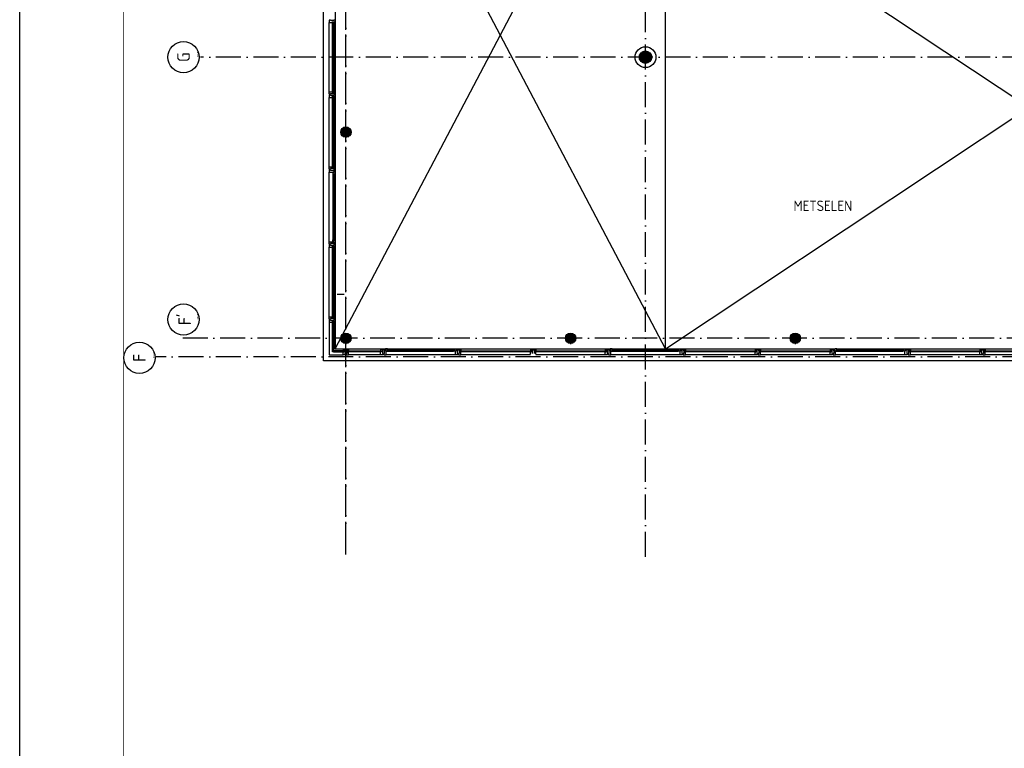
# Model space of a CAD drawing. Header units: millimetres. Extents: x 90707 to 450385, y -1262 to 949019.
# Tile 4 of 60: x 90707 to 114369, y 32210 to 49708. Entities that reach past the tile are written whole.
import ezdxf
from ezdxf.enums import TextEntityAlignment as Align

# ---------------------------------------------------------------- set-up
doc = ezdxf.new("R2010")
doc.units = ezdxf.units.MM
doc.header["$LTSCALE"] = 100
doc.linetypes.add('DASHDOT', pattern=[9, 6, -1.5, 0, -1.5])
doc.layers.get('0').update_dxf_attribs({"linetype": 'CONTINUOUS'})
for name, color, linetype in [('AL$1----_ALGEMEEN', 7, 'CONTINUOUS'), ('AL$7----_STRAMIEN', 1, 'DASHDOT'), ('AL$8----_HULPKOLOM', 2, 'CONTINUOUS'), ('AL21----_BUITENWAND', 4, 'CONTINUOUS'), ('AL28----_KONSTRUKTIE', 3, 'CONTINUOUS'), ('AL31----_BUITENKOZ', 7, 'CONTINUOUS'), ('ALN-----_BLOCKNAAM', 2, 'CONTINUOUS'), ('ALXAA---_GEWBETON', 12, 'CONTINUOUS'), ('ALXOU---_GLAS', 7, 'CONTINUOUS'), ('EL6441--_DATACOM', 3, 'CONTINUOUS'), ('KABELGOOT', 8, 'CONTINUOUS'), ('LIJN025', 10, 'CONTINUOUS'), ('LIJN050', 90, 'CONTINUOUS'), ('TEKST25', 10, 'CONTINUOUS'), ('TEKST35', 50, 'CONTINUOUS'), ('TEKST50', 90, 'CONTINUOUS'), ('VOLGNUMMER', 7, 'CONTINUOUS')]:
    doc.layers.add(name, color=color, linetype=linetype)
doc.styles.add('ISO', font='ISO.SHX')
doc.styles.add('ROMAND', font='romand')
doc.styles.get("Standard").update_dxf_attribs({"font": 'iso.shx'})

# ---------------------------------------------------------------- blocks, each defined once
blk = doc.blocks.new('A0-GE')
at = {"layer": 'LIJN025'}
blk.add_lwpolyline([(1500, 841), (1500, 0), (0, 0), (0, 841)], close=True, dxfattribs=at)
at = {"layer": 'LIJN050', "const_width": 0.2}
blk.add_lwpolyline([(1495, 836), (25, 836), (25, 5), (1495, 5)], close=True, dxfattribs=at)
at = {"layer": 'TEKST25', "style": 'ROMAND', "width": 2.899115}
blk.add_attdef('STATUS', text='', height=2.5, dxfattribs=at).set_placement((1454, 71.5), (1493, 71.5), align=Align.FIT)
at = {"layer": 'TEKST25', "style": 'ISO'}
for tag, p in [('E', (1455.25, 66)), ('NAAM-E', (1466.75, 66)), ('DATUM-E', (1485, 66)), ('D', (1455.25, 61)), ('NAAM-D', (1466.75, 61)), ('DATUM-D', (1485, 61)), ('C', (1455.25, 56)), ('NAAM-C', (1466.75, 56)), ('DATUM-C', (1485, 56)), ('B', (1455.25, 51)), ('NAAM-B', (1466.75, 51)), ('DATUM-B', (1485, 51)), ('A', (1455.25, 46)), ('NAAM-A', (1466.75, 46)), ('DATUM-A', (1485, 46))]:
    blk.add_attdef(tag, text='', height=2.5, dxfattribs=at).set_placement(p, align=Align.CENTER)
for tag, p in [('DATUM', (1332.75, 36.25)), ('SCHAAL', (1368, 36.25)), ('GETEKEND', (1398.25, 36.25)), ('GECONTOL.', (1433, 36.25)), ('FORMAAT', (1463.25, 28.25))]:
    blk.add_attdef(tag, p, '', height=2.5, dxfattribs=at)
at = {"layer": 'TEKST35', "style": 'ISO'}
for tag, p in [('PROJECT', (1334.5, 72.5)), ('PLAATS', (1334.5, 63.5)), ('INSTALLATIE-REGEL1', (1334.5, 52.5)), ('INSTALLATIE-REGEL2', (1334.5, 43.5))]:
    blk.add_attdef(tag, p, '', height=4, dxfattribs=at)
blk.add_attdef('PROJ.NR.', text='', height=4, dxfattribs=at).set_placement((1481, 23), align=Align.CENTER)
at = {"layer": 'TEKST50', "style": 'ISO'}
blk.add_attdef('FILE-NAAM', text='', height=5, dxfattribs=at).set_placement((1473.5, 7.5), align=Align.CENTER)
blk = doc.blocks.new('1010')
at = {"layer": 'AL$7----_STRAMIEN', "color": 7, "linetype": 'Continuous'}
blk.add_circle((0, 750), 750, dxfattribs=at)
at = {"layer": 'AL$7----_STRAMIEN', "color": 3, "linetype": 'Continuous'}
blk.add_attdef('STR-NAAM', text='', height=600, rotation=360, dxfattribs=at).set_placement((0, 750), align=Align.MIDDLE)
at = {"layer": 'ALN-----_BLOCKNAAM', "linetype": 'Continuous'}
blk.add_text('1010', height=100, dxfattribs=at).set_placement((0, 0))
blk = doc.blocks.new('A$Cca306792')
at = {"layer": 'AL$1----_ALGEMEEN', "color": 8}
for p, q in [((7171, 43063), (15105, 58136)), ((15105, 43063), (7171, 58135)), ((7171, 58135), (7171, 43063)), ((15105, 43063), (15105, 58136)), ((15105, 43063), (32566, 54657)), ((32566, 43059), (15105, 54657)), ((15105, 43063), (15105, 54657)), ((7171, 43063), (15105, 43063)), ((32566, 43059), (15105, 43063))]:
    blk.add_line(p, q, dxfattribs=at)
at = {"layer": 'AL$7----_STRAMIEN', "color": 1}
for points in [[(7428, 38313), (7428, 78902)], [(7428, 38128), (7428, 78717)], [(14628, 38070), (14628, 78659)], [(146222, 50070), (3931, 50070)], [(135522, 43320), (3452, 43320)], [(146222, 42870), (2867, 42870)]]:
    blk.add_lwpolyline(points, dxfattribs=at)
at = {"layer": 'AL$8----_HULPKOLOM', "color": 8}
blk.add_circle((14628, 50070), 250, dxfattribs=at)
blk.add_circle((14628, 50070), 250, dxfattribs=at)
at = {"layer": 'AL21----_BUITENWAND', "color": 8}
for p, q in [((6888, 42780), (6888, 58020)), ((35328, 42780), (6888, 42780))]:
    blk.add_line(p, q, dxfattribs=at)
at = {"layer": 'AL28----_KONSTRUKTIE', "color": 8}
for centre, radius in [((14628, 50070), 150), ((14628, 50070), 150), ((7428, 48270), 125), ((7428, 48270), 125), ((7428, 43320), 125), ((7428, 43320), 125), ((12828, 43320), 125), ((12828, 43320), 125), ((18228, 43320), 125), ((18228, 43320), 125)]:
    blk.add_circle(centre, radius, dxfattribs=at)
at = {"layer": 'AL31----_BUITENKOZ', "color": 8, "linetype": 'Continuous'}
for p, q in [((7035, 50961), (7029, 50961)), ((7029, 50961), (7029, 50942)), ((7029, 50942), (7029, 50905)), ((7029, 50905), (7036, 50905)), ((7049, 50961), (7035, 50961)), ((7036, 50905), (7040, 50905)), ((7040, 50905), (7048, 50905)), ((7048, 50905), (7101, 50905)), ((7058, 50961), (7049, 50961)), ((7049, 50961), (7049, 50961)), ((7058, 50947), (7058, 50961)), ((7138, 50947), (7058, 50947)), ((7101, 50905), (7101, 50922)), ((7101, 50922), (7168, 50922)), ((7131, 50922), (7163, 50922)), ((7131, 50905), (7131, 50922)), ((7168, 50905), (7131, 50905)), ((7148, 50961), (7138, 50961)), ((7138, 50961), (7138, 50947)), ((7162, 50961), (7148, 50961)), ((7148, 50961), (7148, 50961)), ((7168, 50961), (7162, 50961)), ((7163, 50922), (7163, 50917)), ((7163, 50917), (7168, 50917)), ((7168, 50922), (7168, 50961)), ((7168, 50917), (7168, 50905)), ((7029, 49198), (7029, 49235)), ((7029, 49235), (7036, 49235)), ((7036, 49235), (7040, 49235)), ((7040, 49235), (7048, 49235)), ((7048, 49235), (7101, 49235)), ((7101, 49235), (7101, 49218)), ((7101, 49218), (7168, 49218)), ((7168, 49235), (7131, 49235)), ((7131, 49235), (7131, 49218)), ((7131, 49218), (7163, 49218)), ((7163, 49218), (7163, 49223)), ((7163, 49223), (7168, 49223)), ((7168, 49223), (7168, 49235)), ((7168, 49218), (7168, 49179)), ((7029, 49179), (7029, 49198)), ((7035, 49179), (7029, 49179)), ((7035, 49161), (7029, 49161)), ((7029, 49161), (7029, 49142)), ((7029, 49142), (7029, 49105)), ((7029, 49105), (7036, 49105)), ((7049, 49179), (7035, 49179)), ((7049, 49161), (7035, 49161)), ((7036, 49105), (7040, 49105)), ((7040, 49105), (7048, 49105)), ((7048, 49105), (7101, 49105)), ((7058, 49179), (7049, 49179)), ((7049, 49179), (7049, 49179)), ((7058, 49161), (7049, 49161)), ((7049, 49161), (7049, 49161)), ((7138, 49193), (7058, 49193)), ((7058, 49193), (7058, 49179)), ((7058, 49147), (7058, 49161)), ((7138, 49147), (7058, 49147)), ((7101, 49105), (7101, 49122)), ((7101, 49122), (7168, 49122)), ((7131, 49122), (7163, 49122)), ((7131, 49105), (7131, 49122)), ((7168, 49105), (7131, 49105)), ((7138, 49179), (7138, 49193)), ((7148, 49179), (7138, 49179)), ((7148, 49161), (7138, 49161)), ((7138, 49161), (7138, 49147)), ((7162, 49179), (7148, 49179)), ((7148, 49179), (7148, 49179)), ((7162, 49161), (7148, 49161)), ((7148, 49161), (7148, 49161)), ((7168, 49179), (7162, 49179)), ((7168, 49161), (7162, 49161)), ((7163, 49122), (7163, 49117)), ((7163, 49117), (7168, 49117)), ((7168, 49122), (7168, 49161)), ((7168, 49117), (7168, 49105)), ((7029, 47398), (7029, 47435)), ((7029, 47435), (7036, 47435)), ((7029, 47379), (7029, 47398)), ((7035, 47379), (7029, 47379)), ((7049, 47379), (7035, 47379)), ((7036, 47435), (7040, 47435)), ((7040, 47435), (7048, 47435)), ((7048, 47435), (7101, 47435)), ((7058, 47379), (7049, 47379)), ((7049, 47379), (7049, 47379)), ((7138, 47393), (7058, 47393)), ((7058, 47393), (7058, 47379)), ((7101, 47435), (7101, 47418)), ((7101, 47418), (7168, 47418)), ((7168, 47435), (7131, 47435)), ((7131, 47435), (7131, 47418)), ((7131, 47418), (7163, 47418)), ((7138, 47379), (7138, 47393)), ((7148, 47379), (7138, 47379)), ((7162, 47379), (7148, 47379)), ((7148, 47379), (7148, 47379)), ((7168, 47379), (7162, 47379)), ((7163, 47418), (7163, 47423)), ((7163, 47423), (7168, 47423)), ((7168, 47423), (7168, 47435)), ((7168, 47418), (7168, 47379)), ((7035, 45561), (7029, 45561)), ((7029, 45561), (7029, 45542)), ((7029, 45542), (7029, 45505)), ((7029, 45505), (7036, 45505)), ((7049, 45561), (7035, 45561)), ((7036, 45505), (7040, 45505)), ((7040, 45505), (7048, 45505)), ((7048, 45505), (7101, 45505)), ((7058, 45561), (7049, 45561)), ((7049, 45561), (7049, 45561)), ((7058, 45547), (7058, 45561)), ((7138, 45547), (7058, 45547)), ((7101, 45505), (7101, 45522)), ((7101, 45522), (7168, 45522)), ((7131, 45522), (7163, 45522)), ((7131, 45505), (7131, 45522)), ((7168, 45505), (7131, 45505)), ((7148, 45561), (7138, 45561)), ((7138, 45561), (7138, 45547)), ((7162, 45561), (7148, 45561)), ((7148, 45561), (7148, 45561)), ((7168, 45561), (7162, 45561)), ((7163, 45522), (7163, 45517)), ((7163, 45517), (7168, 45517)), ((7168, 45522), (7168, 45561)), ((7168, 45517), (7168, 45505)), ((7029, 43798), (7029, 43835)), ((7029, 43835), (7036, 43835)), ((7029, 43779), (7029, 43798)), ((7035, 43779), (7029, 43779)), ((7049, 43779), (7035, 43779)), ((7036, 43835), (7040, 43835)), ((7040, 43835), (7048, 43835)), ((7048, 43835), (7101, 43835)), ((7058, 43779), (7049, 43779)), ((7049, 43779), (7049, 43779)), ((7138, 43793), (7058, 43793)), ((7058, 43793), (7058, 43779)), ((7101, 43835), (7101, 43818)), ((7101, 43818), (7168, 43818)), ((7168, 43835), (7131, 43835)), ((7131, 43835), (7131, 43818)), ((7131, 43818), (7163, 43818)), ((7138, 43779), (7138, 43793)), ((7148, 43779), (7138, 43779)), ((7162, 43779), (7148, 43779)), ((7148, 43779), (7148, 43779)), ((7168, 43779), (7162, 43779)), ((7163, 43818), (7163, 43823)), ((7163, 43823), (7168, 43823)), ((7168, 43823), (7168, 43835)), ((7168, 43818), (7168, 43779)), ((7035, 43761), (7029, 43761)), ((7029, 43761), (7029, 43742)), ((7029, 43742), (7029, 43705)), ((7029, 43705), (7036, 43705)), ((7049, 43761), (7035, 43761)), ((7036, 43705), (7040, 43705)), ((7040, 43705), (7048, 43705)), ((7048, 43705), (7101, 43705)), ((7059, 43761), (7049, 43761)), ((7049, 43761), (7049, 43761)), ((7059, 43747), (7059, 43761)), ((7139, 43747), (7059, 43747)), ((7101, 43705), (7101, 43722)), ((7101, 43722), (7168, 43722)), ((7131, 43722), (7163, 43722)), ((7131, 43705), (7131, 43722)), ((7168, 43705), (7131, 43705)), ((7148, 43761), (7139, 43761)), ((7139, 43761), (7139, 43747)), ((7162, 43761), (7148, 43761)), ((7148, 43761), (7148, 43761)), ((7168, 43761), (7162, 43761)), ((7163, 43722), (7163, 43717)), ((7163, 43717), (7168, 43717)), ((7168, 43722), (7168, 43761)), ((7168, 43717), (7168, 43705)), ((7375, 43060), (7363, 43060)), ((7363, 43060), (7363, 43023)), ((7363, 43023), (7380, 43023)), ((7363, 42940), (7363, 42993)), ((7363, 42993), (7380, 42993)), ((7363, 42932), (7363, 42940)), ((7363, 42928), (7363, 42932)), ((7363, 42921), (7363, 42928)), ((7400, 42921), (7363, 42921)), ((7375, 43055), (7375, 43060)), ((7380, 43055), (7375, 43055)), ((7380, 43060), (7419, 43060)), ((7380, 42993), (7380, 43060)), ((7380, 43023), (7380, 43055)), ((7419, 42921), (7400, 42921)), ((7419, 43030), (7405, 43030)), ((7405, 43030), (7405, 42950)), ((7405, 42950), (7419, 42950)), ((7419, 43060), (7419, 43054)), ((7419, 43054), (7419, 43040)), ((7419, 43040), (7419, 43040)), ((7419, 43040), (7419, 43030)), ((7419, 42950), (7419, 42941)), ((7419, 42941), (7419, 42941)), ((7419, 42941), (7419, 42927)), ((7419, 42927), (7419, 42921)), ((7476, 43060), (7437, 43060)), ((7437, 43060), (7437, 43054)), ((7437, 43054), (7437, 43040)), ((7437, 43040), (7437, 43040)), ((7437, 43040), (7437, 43030)), ((7437, 43030), (7451, 43030)), ((7451, 42950), (7437, 42950)), ((7437, 42950), (7437, 42941)), ((7437, 42941), (7437, 42941)), ((7437, 42941), (7437, 42927)), ((7437, 42927), (7437, 42921)), ((7437, 42921), (7456, 42921)), ((7451, 43030), (7451, 42950)), ((7456, 42921), (7493, 42921)), ((7476, 42993), (7476, 43060)), ((7476, 43023), (7476, 43055)), ((7476, 43055), (7481, 43055)), ((7493, 43023), (7476, 43023)), ((7493, 42993), (7476, 42993)), ((7481, 43055), (7481, 43060)), ((7481, 43060), (7493, 43060)), ((7493, 43060), (7493, 43023)), ((7493, 42940), (7493, 42993)), ((7493, 42932), (7493, 42940)), ((7493, 42928), (7493, 42932)), ((7493, 42921), (7493, 42928)), ((8275, 43060), (8263, 43060)), ((8263, 43060), (8263, 43023)), ((8263, 43023), (8280, 43023)), ((8263, 42940), (8263, 42993)), ((8263, 42993), (8280, 42993)), ((8263, 42932), (8263, 42940)), ((8263, 42928), (8263, 42932)), ((8263, 42921), (8263, 42928)), ((8300, 42921), (8263, 42921)), ((8275, 43055), (8275, 43060)), ((8280, 43055), (8275, 43055)), ((8280, 43060), (8319, 43060)), ((8280, 42993), (8280, 43060)), ((8280, 43023), (8280, 43055)), ((8319, 42921), (8300, 42921)), ((8319, 43030), (8305, 43030)), ((8305, 43030), (8305, 42950)), ((8305, 42950), (8319, 42950)), ((8319, 43060), (8319, 43054)), ((8319, 43054), (8319, 43040)), ((8319, 43040), (8319, 43040)), ((8319, 43040), (8319, 43030)), ((8319, 42950), (8319, 42941)), ((8319, 42941), (8319, 42941)), ((8319, 42941), (8319, 42927)), ((8319, 42927), (8319, 42921)), ((10176, 43060), (10137, 43060)), ((10137, 43060), (10137, 43054)), ((10137, 43054), (10137, 43040)), ((10137, 43040), (10137, 43040)), ((10137, 43040), (10137, 43030)), ((10137, 43030), (10151, 43030)), ((10151, 42950), (10137, 42950)), ((10137, 42950), (10137, 42941)), ((10137, 42941), (10137, 42941)), ((10137, 42941), (10137, 42927)), ((10137, 42927), (10137, 42921)), ((10137, 42921), (10156, 42921)), ((10151, 43030), (10151, 42950)), ((10156, 42921), (10193, 42921)), ((10176, 42993), (10176, 43060)), ((10176, 43023), (10176, 43055)), ((10176, 43055), (10181, 43055)), ((10193, 43023), (10176, 43023)), ((10193, 42993), (10176, 42993)), ((10181, 43055), (10181, 43060)), ((10181, 43060), (10193, 43060)), ((10193, 43060), (10193, 43023)), ((10193, 42940), (10193, 42993)), ((10193, 42932), (10193, 42940)), ((10193, 42928), (10193, 42932)), ((10193, 42921), (10193, 42928)), ((11875, 43060), (11863, 43060)), ((11863, 43060), (11863, 43023)), ((11863, 43023), (11880, 43023)), ((11863, 42940), (11863, 42993)), ((11863, 42993), (11880, 42993)), ((11875, 43055), (11875, 43060)), ((11880, 43055), (11875, 43055)), ((11880, 43060), (11919, 43060)), ((11880, 42993), (11880, 43060)), ((11880, 43023), (11880, 43055)), ((11919, 43030), (11905, 43030)), ((11905, 43030), (11905, 42950)), ((11919, 43060), (11919, 43054)), ((11919, 43054), (11919, 43040)), ((11919, 43040), (11919, 43040)), ((11919, 43040), (11919, 43030)), ((11976, 43060), (11937, 43060)), ((11937, 43060), (11937, 43054)), ((11937, 43054), (11937, 43040)), ((11937, 43040), (11937, 43040)), ((11937, 43040), (11937, 43030)), ((11937, 43030), (11951, 43030)), ((11951, 43030), (11951, 42950)), ((11976, 42993), (11976, 43060)), ((11976, 43023), (11976, 43055)), ((11976, 43055), (11981, 43055)), ((11993, 43023), (11976, 43023)), ((11993, 42993), (11976, 42993)), ((11981, 43055), (11981, 43060)), ((11981, 43060), (11993, 43060)), ((11993, 43060), (11993, 43023)), ((11993, 42940), (11993, 42993)), ((13675, 43060), (13663, 43060)), ((13663, 43060), (13663, 43023)), ((13663, 43023), (13680, 43023)), ((13663, 42940), (13663, 42993)), ((13663, 42993), (13680, 42993)), ((13663, 42932), (13663, 42940)), ((13663, 42928), (13663, 42932)), ((13663, 42921), (13663, 42928)), ((13700, 42921), (13663, 42921)), ((13675, 43055), (13675, 43060)), ((13680, 43055), (13675, 43055)), ((13680, 43060), (13719, 43060)), ((13680, 42993), (13680, 43060)), ((13680, 43023), (13680, 43055)), ((13719, 42921), (13700, 42921)), ((13719, 43030), (13705, 43030)), ((13705, 43030), (13705, 42950)), ((13705, 42950), (13719, 42950)), ((13719, 43060), (13719, 43054)), ((13719, 43054), (13719, 43040)), ((13719, 43040), (13719, 43040)), ((13719, 43040), (13719, 43030)), ((13719, 42950), (13719, 42940)), ((13719, 42940), (13719, 42940)), ((13719, 42940), (13719, 42927)), ((13719, 42927), (13719, 42921)), ((15576, 43060), (15537, 43060)), ((15537, 43060), (15537, 43054)), ((15537, 43054), (15537, 43040)), ((15537, 43040), (15537, 43040)), ((15537, 43040), (15537, 43030)), ((15537, 43030), (15551, 43030)), ((15551, 42950), (15537, 42950)), ((15537, 42950), (15537, 42941)), ((15537, 42941), (15537, 42941)), ((15537, 42941), (15537, 42927)), ((15537, 42927), (15537, 42921)), ((15537, 42921), (15556, 42921)), ((15551, 43030), (15551, 42950)), ((15556, 42921), (15593, 42921)), ((15576, 42993), (15576, 43060)), ((15576, 43023), (15576, 43055)), ((15576, 43055), (15581, 43055)), ((15593, 43023), (15576, 43023)), ((15593, 42993), (15576, 42993)), ((15581, 43055), (15581, 43060)), ((15581, 43060), (15593, 43060)), ((15593, 43060), (15593, 43023)), ((15593, 42940), (15593, 42993)), ((15593, 42932), (15593, 42940)), ((15593, 42928), (15593, 42932)), ((15593, 42921), (15593, 42928)), ((17275, 43060), (17263, 43060)), ((17263, 43060), (17263, 43023)), ((17263, 43023), (17280, 43023)), ((17263, 42940), (17263, 42993)), ((17263, 42993), (17280, 42993)), ((17263, 42932), (17263, 42940)), ((17263, 42928), (17263, 42932)), ((17263, 42921), (17263, 42928)), ((17300, 42921), (17263, 42921)), ((17275, 43055), (17275, 43060)), ((17280, 43055), (17275, 43055)), ((17280, 43060), (17319, 43060)), ((17280, 42993), (17280, 43060)), ((17280, 43023), (17280, 43055)), ((17319, 42921), (17300, 42921)), ((17319, 43030), (17305, 43030)), ((17305, 43030), (17305, 42950)), ((17305, 42950), (17319, 42950)), ((17319, 43060), (17319, 43054)), ((17319, 43054), (17319, 43040)), ((17319, 43040), (17319, 43040)), ((17319, 43040), (17319, 43030)), ((17319, 42950), (17319, 42940)), ((17319, 42940), (17319, 42940)), ((17319, 42940), (17319, 42927)), ((17319, 42927), (17319, 42921)), ((17376, 43060), (17337, 43060)), ((17337, 43060), (17337, 43054)), ((17337, 43054), (17337, 43040)), ((17337, 43040), (17337, 43040)), ((17337, 43040), (17337, 43030)), ((17337, 43030), (17351, 43030)), ((17351, 42950), (17337, 42950)), ((17337, 42950), (17337, 42941)), ((17337, 42941), (17337, 42941)), ((17337, 42941), (17337, 42927)), ((17337, 42927), (17337, 42921)), ((17337, 42921), (17356, 42921)), ((17351, 43030), (17351, 42950)), ((17356, 42921), (17393, 42921)), ((17376, 42993), (17376, 43060)), ((17376, 43023), (17376, 43055)), ((17376, 43055), (17381, 43055)), ((17393, 43023), (17376, 43023)), ((17393, 42993), (17376, 42993)), ((17381, 43055), (17381, 43060)), ((17381, 43060), (17393, 43060)), ((17393, 43060), (17393, 43023)), ((17393, 42940), (17393, 42993)), ((17393, 42932), (17393, 42940)), ((17393, 42928), (17393, 42932)), ((17393, 42921), (17393, 42928)), ((19075, 43060), (19063, 43060)), ((19063, 43060), (19063, 43023)), ((19063, 43023), (19080, 43023)), ((19063, 42940), (19063, 42993)), ((19063, 42993), (19080, 42993)), ((19063, 42932), (19063, 42940)), ((19063, 42928), (19063, 42932)), ((19063, 42921), (19063, 42928)), ((19100, 42921), (19063, 42921)), ((19075, 43055), (19075, 43060)), ((19080, 43055), (19075, 43055)), ((19080, 43060), (19119, 43060)), ((19080, 42993), (19080, 43060)), ((19080, 43023), (19080, 43055)), ((19119, 42921), (19100, 42921)), ((19119, 43030), (19105, 43030)), ((19105, 43030), (19105, 42950)), ((19105, 42950), (19119, 42950)), ((19119, 43060), (19119, 43054)), ((19119, 43054), (19119, 43040)), ((19119, 43040), (19119, 43040)), ((19119, 43040), (19119, 43030)), ((19119, 42950), (19119, 42940)), ((19119, 42940), (19119, 42940)), ((19119, 42940), (19119, 42927)), ((19119, 42927), (19119, 42921)), ((20976, 43060), (20937, 43060)), ((20937, 43060), (20937, 43054)), ((20937, 43054), (20937, 43040)), ((20937, 43040), (20937, 43040)), ((20937, 43040), (20937, 43030)), ((20937, 43030), (20951, 43030)), ((20951, 42950), (20937, 42950)), ((20937, 42950), (20937, 42941)), ((20937, 42941), (20937, 42941)), ((20937, 42941), (20937, 42927)), ((20937, 42927), (20937, 42921)), ((20937, 42921), (20956, 42921)), ((20951, 43030), (20951, 42950)), ((20956, 42921), (20993, 42921)), ((20976, 42993), (20976, 43060)), ((20976, 43023), (20976, 43055)), ((20976, 43055), (20981, 43055)), ((20993, 43023), (20976, 43023)), ((20993, 42993), (20976, 42993)), ((20981, 43055), (20981, 43060)), ((20981, 43060), (20993, 43060)), ((20993, 43060), (20993, 43023)), ((20993, 42940), (20993, 42993)), ((20993, 42932), (20993, 42940)), ((20993, 42928), (20993, 42932)), ((20993, 42921), (20993, 42928)), ((22675, 43060), (22663, 43060)), ((22663, 43060), (22663, 43023)), ((22663, 43023), (22680, 43023)), ((22663, 42940), (22663, 42993)), ((22663, 42993), (22680, 42993)), ((22663, 42932), (22663, 42940)), ((22663, 42928), (22663, 42932)), ((22663, 42921), (22663, 42928)), ((22700, 42921), (22663, 42921)), ((22675, 43055), (22675, 43060)), ((22680, 43055), (22675, 43055)), ((22680, 43060), (22719, 43060)), ((22680, 42993), (22680, 43060)), ((22680, 43023), (22680, 43055)), ((22719, 42921), (22700, 42921)), ((22719, 43030), (22705, 43030)), ((22705, 43030), (22705, 42950)), ((22705, 42950), (22719, 42950)), ((22719, 43060), (22719, 43054)), ((22719, 43054), (22719, 43040)), ((22719, 43040), (22719, 43040)), ((22719, 43040), (22719, 43030)), ((22719, 42950), (22719, 42940)), ((22719, 42940), (22719, 42940)), ((22719, 42940), (22719, 42927)), ((22719, 42927), (22719, 42921)), ((22776, 43060), (22737, 43060)), ((22737, 43060), (22737, 43054)), ((22737, 43054), (22737, 43040)), ((22737, 43040), (22737, 43040)), ((22737, 43040), (22737, 43030)), ((22737, 43030), (22751, 43030)), ((22751, 42950), (22737, 42950)), ((22737, 42950), (22737, 42941)), ((22737, 42941), (22737, 42941)), ((22737, 42941), (22737, 42927)), ((22737, 42927), (22737, 42921)), ((22737, 42921), (22756, 42921)), ((22751, 43030), (22751, 42950)), ((22756, 42921), (22793, 42921)), ((22776, 42993), (22776, 43060)), ((22776, 43023), (22776, 43055)), ((22776, 43055), (22781, 43055)), ((22793, 43023), (22776, 43023)), ((22793, 42993), (22776, 42993)), ((22781, 43055), (22781, 43060)), ((22781, 43060), (22793, 43060)), ((22793, 43060), (22793, 43023)), ((22793, 42940), (22793, 42993)), ((22793, 42932), (22793, 42940)), ((22793, 42928), (22793, 42932)), ((22793, 42921), (22793, 42928))]:
    blk.add_line(p, q, dxfattribs=at)
at = {"layer": 'AL31----_BUITENKOZ', "color": 8}
for p, q in [((7029, 49235), (7029, 50905)), ((7168, 49235), (7168, 50905)), ((7029, 47435), (7029, 49105)), ((7168, 47435), (7168, 49105)), ((7059, 47361), (7029, 47361)), ((7029, 47361), (7029, 47305)), ((7059, 47347), (7059, 47361)), ((7139, 47347), (7059, 47347)), ((7132, 47314), (7132, 47328)), ((7132, 47328), (7168, 47328)), ((7167, 47324), (7137, 47324)), ((7137, 47324), (7137, 47302)), ((7168, 47361), (7139, 47361)), ((7139, 47361), (7139, 47347)), ((7167, 47317), (7167, 47324)), ((7168, 47328), (7168, 47361)), ((7029, 45635), (7029, 47305)), ((7029, 47305), (7117, 47305)), ((7117, 47305), (7117, 47314)), ((7117, 47314), (7132, 47314)), ((7132, 47310), (7117, 47310)), ((7117, 47310), (7117, 47305)), ((7117, 47305), (7117, 47258)), ((7117, 47258), (7117, 45682)), ((7117, 47258), (7130, 47255)), ((7130, 47255), (7130, 47272)), ((7130, 47272), (7171, 47272)), ((7132, 47302), (7132, 47310)), ((7137, 47302), (7132, 47302)), ((7169, 47272), (7155, 47272)), ((7155, 47272), (7155, 47255)), ((7155, 47255), (7169, 47255)), ((7171, 47315), (7167, 47317)), ((7169, 47255), (7169, 47272)), ((7171, 47272), (7171, 47315)), ((7171, 47258), (7171, 45682)), ((7117, 45682), (7130, 45684)), ((7117, 45635), (7117, 45682)), ((7130, 45684), (7130, 45667)), ((7155, 45667), (7155, 45684)), ((7155, 45684), (7169, 45684)), ((7169, 45684), (7169, 45667)), ((7029, 45579), (7029, 45635)), ((7029, 45635), (7117, 45635)), ((7059, 45579), (7029, 45579)), ((7029, 43835), (7029, 45505)), ((7139, 45593), (7059, 45593)), ((7059, 45593), (7059, 45579)), ((7117, 45635), (7117, 45626)), ((7117, 45629), (7117, 45635)), ((7132, 45629), (7117, 45629)), ((7117, 45626), (7132, 45626)), ((7130, 45667), (7171, 45667)), ((7137, 45637), (7132, 45637)), ((7132, 45637), (7132, 45629)), ((7132, 45626), (7132, 45612)), ((7132, 45612), (7168, 45612)), ((7137, 45615), (7137, 45637)), ((7167, 45615), (7137, 45615)), ((7139, 45579), (7139, 45593)), ((7168, 45579), (7139, 45579)), ((7169, 45667), (7155, 45667)), ((7171, 45624), (7167, 45622)), ((7167, 45622), (7167, 45615)), ((7168, 45612), (7168, 45579)), ((7168, 43835), (7168, 45505)), ((7171, 45667), (7171, 45624)), ((7029, 43705), (7029, 42921)), ((7168, 43060), (7168, 43705)), ((7029, 42921), (7363, 42921)), ((7363, 43060), (7168, 43060)), ((8263, 43060), (7493, 43060)), ((8263, 42921), (7493, 42921)), ((8337, 43060), (8337, 43030)), ((8370, 43060), (8337, 43060)), ((8337, 43030), (8351, 43030)), ((8351, 42950), (8337, 42950)), ((8337, 42950), (8337, 42921)), ((8337, 42921), (8393, 42921)), ((8351, 43030), (8351, 42950)), ((8370, 43024), (8370, 43060)), ((8384, 43024), (8370, 43024)), ((8381, 43058), (8374, 43058)), ((8374, 43058), (8374, 43029)), ((8374, 43029), (8396, 43029)), ((8383, 43063), (8381, 43058)), ((8426, 43063), (8383, 43063)), ((8384, 43009), (8384, 43024)), ((8393, 43009), (8384, 43009)), ((8396, 43024), (8388, 43024)), ((8388, 43024), (8388, 43009)), ((8388, 43009), (8393, 43009)), ((8393, 42921), (8393, 43009)), ((8393, 43009), (8440, 43009)), ((10063, 42921), (8393, 42921)), ((8396, 43029), (8396, 43024)), ((8426, 43022), (8426, 43063)), ((8426, 43060), (8426, 43047)), ((8443, 43060), (8426, 43060)), ((8426, 43047), (8443, 43047)), ((8443, 43022), (8426, 43022)), ((8440, 43063), (10016, 43063)), ((8440, 43009), (8443, 43022)), ((8440, 43009), (10016, 43009)), ((8443, 43047), (8443, 43060)), ((10014, 43047), (10014, 43060)), ((10014, 43060), (10031, 43060)), ((10031, 43047), (10014, 43047)), ((10016, 43009), (10014, 43022)), ((10014, 43022), (10031, 43022)), ((10063, 43009), (10016, 43009)), ((10031, 43022), (10031, 43063)), ((10031, 43063), (10074, 43063)), ((10031, 43060), (10031, 43047)), ((10083, 43029), (10061, 43029)), ((10061, 43029), (10061, 43024)), ((10061, 43024), (10069, 43024)), ((10063, 42921), (10063, 43009)), ((10063, 43009), (10072, 43009)), ((10069, 43009), (10063, 43009)), ((10119, 42921), (10063, 42921)), ((10069, 43024), (10069, 43009)), ((10072, 43009), (10072, 43024)), ((10072, 43024), (10086, 43024)), ((10074, 43063), (10076, 43058)), ((10076, 43058), (10083, 43058)), ((10083, 43058), (10083, 43029)), ((10086, 43024), (10086, 43060)), ((10086, 43060), (10119, 43060)), ((10119, 43030), (10105, 43030)), ((10105, 43030), (10105, 42950)), ((10105, 42950), (10119, 42950)), ((10119, 43060), (10119, 43030)), ((10119, 42950), (10119, 42921)), ((11863, 43060), (10193, 43060)), ((11863, 42921), (10193, 42921)), ((13663, 43060), (11993, 43060)), ((13663, 42921), (11993, 42921)), ((13737, 43060), (13737, 43030)), ((13770, 43060), (13737, 43060)), ((13737, 43030), (13751, 43030)), ((13751, 42950), (13737, 42950)), ((13737, 42950), (13737, 42921)), ((13737, 42921), (13793, 42921)), ((13751, 43030), (13751, 42950)), ((13770, 43024), (13770, 43060)), ((13784, 43024), (13770, 43024)), ((13781, 43058), (13774, 43058)), ((13774, 43058), (13774, 43029)), ((13774, 43029), (13796, 43029)), ((13783, 43063), (13781, 43058)), ((13826, 43063), (13783, 43063)), ((13784, 43009), (13784, 43024)), ((13793, 43009), (13784, 43009)), ((13796, 43024), (13788, 43024)), ((13788, 43024), (13788, 43009)), ((13788, 43009), (13793, 43009)), ((13793, 42921), (13793, 43009)), ((13793, 43009), (13840, 43009)), ((15463, 42921), (13793, 42921)), ((13796, 43029), (13796, 43024)), ((13826, 43022), (13826, 43063)), ((13826, 43060), (13826, 43047)), ((13843, 43060), (13826, 43060)), ((13826, 43047), (13843, 43047)), ((13843, 43022), (13826, 43022)), ((13840, 43063), (15416, 43063)), ((13840, 43009), (13843, 43022)), ((13840, 43009), (15416, 43009)), ((13843, 43047), (13843, 43060)), ((15414, 43047), (15414, 43060)), ((15414, 43060), (15431, 43060)), ((15431, 43047), (15414, 43047)), ((15416, 43009), (15414, 43022)), ((15414, 43022), (15431, 43022)), ((15463, 43009), (15416, 43009)), ((15431, 43022), (15431, 43063)), ((15431, 43063), (15474, 43063)), ((15431, 43060), (15431, 43047)), ((15483, 43029), (15461, 43029)), ((15461, 43029), (15461, 43024)), ((15461, 43024), (15469, 43024)), ((15463, 42921), (15463, 43009)), ((15463, 43009), (15472, 43009)), ((15469, 43009), (15463, 43009)), ((15519, 42921), (15463, 42921)), ((15469, 43024), (15469, 43009)), ((15472, 43009), (15472, 43024)), ((15472, 43024), (15486, 43024)), ((15474, 43063), (15476, 43058)), ((15476, 43058), (15483, 43058)), ((15483, 43058), (15483, 43029)), ((15486, 43024), (15486, 43060)), ((15486, 43060), (15519, 43060)), ((15519, 43030), (15505, 43030)), ((15505, 43030), (15505, 42950)), ((15505, 42950), (15519, 42950)), ((15519, 43060), (15519, 43030)), ((15519, 42950), (15519, 42921)), ((17263, 43060), (15593, 43060)), ((17263, 42921), (15593, 42921)), ((19063, 43060), (17393, 43060)), ((19063, 42921), (17393, 42921)), ((19137, 43060), (19137, 43030)), ((19170, 43060), (19137, 43060)), ((19137, 43030), (19151, 43030)), ((19151, 42950), (19137, 42950)), ((19137, 42950), (19137, 42921)), ((19137, 42921), (19193, 42921)), ((19151, 43030), (19151, 42950)), ((19170, 43024), (19170, 43060)), ((19184, 43024), (19170, 43024)), ((19181, 43058), (19174, 43058)), ((19174, 43058), (19174, 43029)), ((19174, 43029), (19196, 43029)), ((19183, 43063), (19181, 43058)), ((19226, 43063), (19183, 43063)), ((19184, 43009), (19184, 43024)), ((19193, 43009), (19184, 43009)), ((19196, 43024), (19188, 43024)), ((19188, 43024), (19188, 43009)), ((19188, 43009), (19193, 43009)), ((19193, 42921), (19193, 43009)), ((19193, 43009), (19240, 43009)), ((20863, 42921), (19193, 42921)), ((19196, 43029), (19196, 43024)), ((19226, 43022), (19226, 43063)), ((19226, 43060), (19226, 43047)), ((19243, 43060), (19226, 43060)), ((19226, 43047), (19243, 43047)), ((19243, 43022), (19226, 43022)), ((19240, 43063), (20816, 43063)), ((19240, 43009), (19243, 43022)), ((19240, 43009), (20816, 43009)), ((19243, 43047), (19243, 43060)), ((20814, 43047), (20814, 43060)), ((20814, 43060), (20831, 43060)), ((20831, 43047), (20814, 43047)), ((20816, 43009), (20814, 43022)), ((20814, 43022), (20831, 43022)), ((20863, 43009), (20816, 43009)), ((20831, 43022), (20831, 43063)), ((20831, 43063), (20874, 43063)), ((20831, 43060), (20831, 43047)), ((20883, 43029), (20861, 43029)), ((20861, 43029), (20861, 43024)), ((20861, 43024), (20869, 43024)), ((20863, 42921), (20863, 43009)), ((20863, 43009), (20872, 43009)), ((20869, 43009), (20863, 43009)), ((20919, 42921), (20863, 42921)), ((20869, 43024), (20869, 43009)), ((20872, 43009), (20872, 43024)), ((20872, 43024), (20886, 43024)), ((20874, 43063), (20876, 43058)), ((20876, 43058), (20883, 43058)), ((20883, 43058), (20883, 43029)), ((20886, 43024), (20886, 43060)), ((20886, 43060), (20919, 43060)), ((20919, 43030), (20905, 43030)), ((20905, 43030), (20905, 42950)), ((20905, 42950), (20919, 42950)), ((20919, 43060), (20919, 43030)), ((20919, 42950), (20919, 42921)), ((22663, 43060), (20993, 43060)), ((22663, 42921), (20993, 42921)), ((24463, 43060), (22793, 43060)), ((24463, 42921), (22793, 42921))]:
    blk.add_line(p, q, dxfattribs=at)
at = {"layer": 'ALXAA---_GEWBETON', "color": 8}
for p, q in [((14528, 49958), (14528, 50181)), ((14528, 49958), (14528, 50181)), ((14548, 49943), (14548, 50196)), ((14548, 49943), (14548, 50196)), ((14568, 49932), (14568, 50207)), ((14568, 49932), (14568, 50207)), ((14588, 49925), (14588, 50214)), ((14588, 49925), (14588, 50214)), ((14608, 49921), (14608, 50218)), ((14608, 49921), (14608, 50218)), ((14628, 49920), (14628, 50220)), ((14628, 49920), (14628, 50220)), ((14648, 49921), (14648, 50218)), ((14648, 49921), (14648, 50218)), ((14668, 49925), (14668, 50214)), ((14668, 49925), (14668, 50214)), ((14688, 49932), (14688, 50207)), ((14688, 49932), (14688, 50207)), ((14708, 49943), (14708, 50196)), ((14708, 49943), (14708, 50196)), ((14728, 49958), (14728, 50181)), ((14728, 49958), (14728, 50181)), ((14488, 50016), (14488, 50123)), ((14488, 50016), (14488, 50123)), ((14508, 49980), (14508, 50160)), ((14508, 49980), (14508, 50160)), ((14748, 49980), (14748, 50160)), ((14748, 49980), (14748, 50160)), ((14768, 50016), (14768, 50123)), ((14768, 50016), (14768, 50123)), ((7304, 48285), (7552, 48285)), ((7304, 48285), (7552, 48285)), ((7309, 48305), (7548, 48305)), ((7309, 48305), (7548, 48305)), ((7316, 48325), (7540, 48325)), ((7316, 48325), (7540, 48325)), ((7329, 48345), (7528, 48345)), ((7329, 48345), (7528, 48345)), ((7348, 48365), (7509, 48365)), ((7348, 48365), (7509, 48365)), ((7381, 48385), (7476, 48385)), ((7381, 48385), (7476, 48385)), ((7303, 48265), (7553, 48265)), ((7303, 48265), (7553, 48265)), ((7306, 48245), (7551, 48245)), ((7306, 48245), (7551, 48245)), ((7311, 48225), (7545, 48225)), ((7311, 48225), (7545, 48225)), ((7321, 48205), (7536, 48205)), ((7321, 48205), (7536, 48205)), ((7336, 48185), (7521, 48185)), ((7336, 48185), (7521, 48185)), ((7359, 48165), (7497, 48165)), ((7359, 48165), (7497, 48165)), ((7415, 48145), (7442, 48145)), ((7415, 48145), (7442, 48145)), ((7303, 43315), (7553, 43315)), ((7303, 43315), (7553, 43315)), ((7304, 43335), (7552, 43335)), ((7304, 43335), (7552, 43335)), ((7309, 43355), (7548, 43355)), ((7309, 43355), (7548, 43355)), ((7316, 43375), (7540, 43375)), ((7316, 43375), (7540, 43375)), ((7329, 43395), (7528, 43395)), ((7329, 43395), (7528, 43395)), ((7348, 43415), (7509, 43415)), ((7348, 43415), (7509, 43415)), ((7381, 43435), (7476, 43435)), ((7381, 43435), (7476, 43435)), ((12703, 43315), (12953, 43315)), ((12703, 43315), (12953, 43315)), ((12704, 43335), (12952, 43335)), ((12704, 43335), (12952, 43335)), ((12709, 43355), (12948, 43355)), ((12709, 43355), (12948, 43355)), ((12716, 43375), (12940, 43375)), ((12716, 43375), (12940, 43375)), ((12729, 43395), (12928, 43395)), ((12729, 43395), (12928, 43395)), ((12748, 43415), (12909, 43415)), ((12748, 43415), (12909, 43415)), ((12781, 43435), (12876, 43435)), ((12781, 43435), (12876, 43435)), ((18103, 43315), (18353, 43315)), ((18103, 43315), (18353, 43315)), ((18104, 43335), (18352, 43335)), ((18104, 43335), (18352, 43335)), ((18109, 43355), (18348, 43355)), ((18109, 43355), (18348, 43355)), ((18116, 43375), (18340, 43375)), ((18116, 43375), (18340, 43375)), ((18129, 43395), (18328, 43395)), ((18129, 43395), (18328, 43395)), ((18148, 43415), (18309, 43415)), ((18148, 43415), (18309, 43415)), ((18181, 43435), (18276, 43435)), ((18181, 43435), (18276, 43435)), ((7306, 43295), (7551, 43295)), ((7306, 43295), (7551, 43295)), ((7311, 43275), (7545, 43275)), ((7311, 43275), (7545, 43275)), ((7321, 43255), (7536, 43255)), ((7321, 43255), (7536, 43255)), ((7336, 43235), (7521, 43235)), ((7336, 43235), (7521, 43235)), ((7359, 43215), (7497, 43215)), ((7359, 43215), (7497, 43215)), ((7415, 43195), (7442, 43195)), ((7415, 43195), (7442, 43195)), ((12706, 43295), (12951, 43295)), ((12706, 43295), (12951, 43295)), ((12711, 43275), (12945, 43275)), ((12711, 43275), (12945, 43275)), ((12721, 43255), (12936, 43255)), ((12721, 43255), (12936, 43255)), ((12736, 43235), (12921, 43235)), ((12736, 43235), (12921, 43235)), ((12759, 43215), (12897, 43215)), ((12759, 43215), (12897, 43215)), ((12815, 43195), (12842, 43195)), ((12815, 43195), (12842, 43195)), ((18106, 43295), (18351, 43295)), ((18106, 43295), (18351, 43295)), ((18111, 43275), (18345, 43275)), ((18111, 43275), (18345, 43275)), ((18121, 43255), (18336, 43255)), ((18121, 43255), (18336, 43255)), ((18136, 43235), (18321, 43235)), ((18136, 43235), (18321, 43235)), ((18159, 43215), (18297, 43215)), ((18159, 43215), (18297, 43215)), ((18215, 43195), (18242, 43195)), ((18215, 43195), (18242, 43195))]:
    blk.add_line(p, q, dxfattribs=at)
at = {"layer": 'ALXOU---_GLAS', "color": 8}
for p, q in [((7103, 50920), (7129, 50920)), ((7103, 49220), (7103, 50920)), ((7129, 50920), (7129, 49220)), ((7129, 49220), (7103, 49220)), ((7103, 49120), (7129, 49120)), ((7103, 47420), (7103, 49120)), ((7129, 49120), (7129, 47420)), ((7129, 47420), (7103, 47420)), ((7132, 47270), (7153, 47270)), ((7132, 45669), (7132, 47270)), ((7153, 47270), (7153, 45669)), ((7153, 45669), (7132, 45669)), ((7103, 45520), (7129, 45520)), ((7103, 43820), (7103, 45520)), ((7129, 45520), (7129, 43820)), ((7129, 43820), (7103, 43820)), ((7103, 43720), (7129, 43720)), ((7103, 42995), (7103, 43720)), ((7129, 43720), (7129, 42995)), ((7129, 42995), (7103, 42995)), ((7378, 43021), (7129, 43021)), ((7129, 43021), (7129, 42995)), ((7129, 42995), (7378, 42995)), ((7378, 42995), (7378, 43021)), ((7478, 42995), (7478, 43021)), ((7478, 43021), (8278, 43021)), ((8278, 42995), (7478, 42995)), ((8278, 43021), (8278, 42995)), ((8428, 43024), (8428, 43045)), ((8428, 43045), (10029, 43045)), ((10029, 43024), (8428, 43024)), ((10029, 43045), (10029, 43024)), ((10178, 42995), (10178, 43021)), ((10178, 43021), (11878, 43021)), ((11878, 42995), (10178, 42995)), ((11878, 43021), (11878, 42995)), ((11978, 42995), (11978, 43021)), ((11978, 43021), (13678, 43021)), ((13678, 42995), (11978, 42995)), ((13678, 43021), (13678, 42995)), ((13828, 43024), (13828, 43045)), ((13828, 43045), (15429, 43045)), ((15429, 43024), (13828, 43024)), ((15429, 43045), (15429, 43024)), ((15578, 42995), (15578, 43021)), ((15578, 43021), (17278, 43021)), ((17278, 42995), (15578, 42995)), ((17278, 43021), (17278, 42995)), ((17378, 42995), (17378, 43021)), ((17378, 43021), (19078, 43021)), ((19078, 42995), (17378, 42995)), ((19078, 43021), (19078, 42995)), ((19228, 43024), (19228, 43045)), ((19228, 43045), (20829, 43045)), ((20829, 43024), (19228, 43024)), ((20829, 43045), (20829, 43024)), ((20978, 42995), (20978, 43021)), ((20978, 43021), (22678, 43021)), ((22678, 42995), (20978, 42995)), ((22678, 43021), (22678, 42995)), ((22778, 42995), (22778, 43021)), ((22778, 43021), (24478, 43021)), ((24478, 42995), (22778, 42995))]:
    blk.add_line(p, q, dxfattribs=at)
at = {"layer": 'KABELGOOT'}
blk.add_line((7388, 44368), (7218, 44368), dxfattribs=at)
at = {"layer": 'AL$7----_STRAMIEN', "xscale": 0.5, "yscale": 0.5, "zscale": 0.5, "rotation": 90}
for p, values in [((3901, 50070), {'STR-NAAM': 'G'}), ((3901, 43770), {'STR-NAAM': "F'"}), ((2841, 42851), {'STR-NAAM': 'F'})]:
    blk.add_blockref('1010', p, dxfattribs=at).add_auto_attribs(values)
at = {"layer": 'VOLGNUMMER', "color": 252, "linetype": 'ByBlock'}
blk.add_text('METSELEN ', height=250, dxfattribs=at).set_placement((18185, 46375))
for tag, p in [('0.28', (16187, 74214)), ('0.17', (62961, 72994)), ('0.16', (78893, 73105)), ('0.29', (35887, 72529)), ('0.18', (53124, 64542)), ('0.701', (85482, 63517)), ('0.30', (29366, 63128)), ('0.32', (36092, 63166)), ('0.12', (90689, 63024)), ('0.29A', (33165, 62745)), ('0.30', (38191, 61494)), ('0.19', (61479, 61433)), ('0.27', (17657, 61363)), ('0.14', (89762, 60088)), ('0.33', (45869, 59450)), ('0.15', (73454, 57402)), ('0.25', (28058, 57013)), ('0.801', (112714, 57073)), ('0.18A', (61029, 56759)), ('0.26A', (36299, 54851)), ('0.20', (60895, 53506)), ('0.800', (90980, 50804)), ('0.25A', (73288, 48435)), ('0.21', (58702, 48178)), ('0.300', (94483, 48257)), ('0.24', (35041, 47783)), ('0.102', (87631, 47613)), ('0.26', (18559, 46119)), ('0.203', (95795, 46197)), ('0.802', (68387, 42721)), ('0.204', (95497, 42149)), ('0.07B', (66790, 38909)), ('0.702', (95327, 36513))]:
    blk.add_attdef(tag, text='', height=250, dxfattribs=at).set_placement(p, align=Align.MIDDLE_CENTER)
at = {"layer": 'VOLGNUMMER', "color": 8, "linetype": 'ByBlock'}
blk.add_attdef('0.600', text='', height=250, dxfattribs=at).set_placement((96800, 48300), align=Align.MIDDLE_CENTER)

msp = doc.modelspace()

# ---------------------------------------------------------------- block references
at = {"xscale": 100, "yscale": 100, "zscale": 100}
msp.add_blockref('A0-GE', (90707, 191), dxfattribs=at)
at = {"layer": 'EL6441--_DATACOM'}
msp.add_blockref('A$Cca306792', (91118, -1262), dxfattribs=at)

doc.saveas('drawing.dxf')
